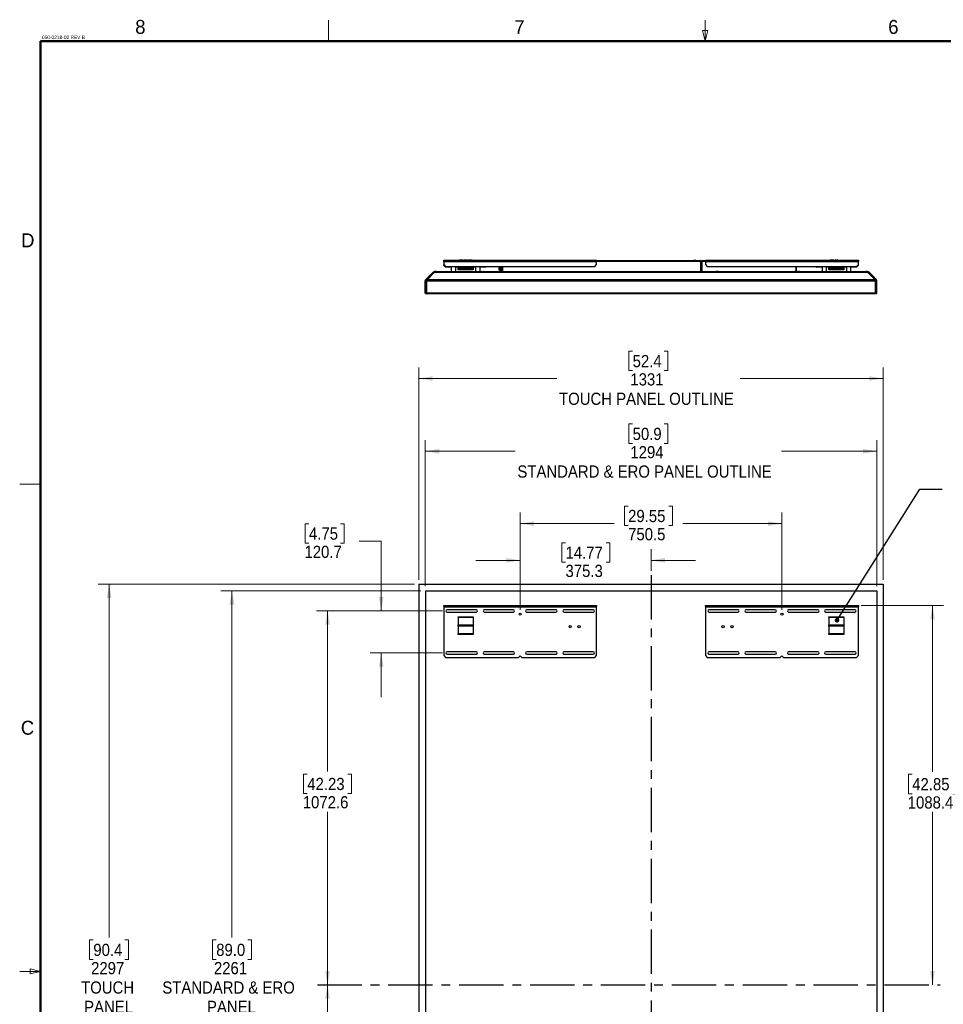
# Paper-space layout 'Sheet2' of a CAD drawing. Header units: millimetres. Extents: x 0 to 844, y -2 to 552.
# Tile 16 of 27: x 19 to 284, y 270 to 552. Entities that reach past the tile are written whole.
import ezdxf

# ---------------------------------------------------------------- set-up
doc = ezdxf.new("R2010")
doc.units = ezdxf.units.MM
doc.linetypes.add('CENTERX2', pattern=[20.32, 12.7, -2.54, 2.54, -2.54])
doc.styles.add('SLDTEXTSTYLE0', font='GOTHIC.TTF', dxfattribs={"width": 0.913})
doc.styles.add('SLDTEXTSTYLE2', font='ARIAL.TTF', dxfattribs={"width": 0.948})
doc.styles.get("Standard").update_dxf_attribs({"font": 'GOTHIC.TTF'})
doc.dimstyles.new('SLDDIMSTYLE1', dxfattribs={"dimtxt": 3.5, "dimasz": 3.9624, "dimexe": 0, "dimexo": 0.0625, "dimgap": 0.875, "dimtad": 0, "dimtih": 1, "dimtoh": 1, "dimdec": 0, "dimlfac": 10, "dimrnd": 1e-09, "dimzin": 12, "dimdsep": 46, "dimtxsty": 'SLDTEXTSTYLE0', "dimsah": 1, "dimcen": 0.09, "dimadec": 0, "dimazin": 3, "dimtfac": 1, "dimtdec": 0, "dimtofl": 0, "dimtmove": 0, "dimatfit": 3, "dimfxl": 1, "dimfrac": 2, "dimtolj": 1, "dimtzin": 12, "dimarcsym": 0})
doc.dimstyles.new('SLDDIMSTYLE2', dxfattribs={"dimtxt": 3.5, "dimasz": 3.9624, "dimexe": 0, "dimexo": 0.0625, "dimgap": 0.875, "dimtad": 0, "dimtih": 1, "dimtoh": 1, "dimdec": 1, "dimlfac": 10, "dimrnd": 1e-09, "dimzin": 12, "dimdsep": 46, "dimtxsty": 'SLDTEXTSTYLE0', "dimsah": 1, "dimcen": 0.09, "dimadec": 0, "dimazin": 3, "dimtfac": 1, "dimtdec": 1, "dimtofl": 0, "dimtmove": 0, "dimatfit": 3, "dimfxl": 1, "dimfrac": 2, "dimtolj": 1, "dimtzin": 12, "dimarcsym": 0})
doc.dimstyles.new('SLDDIMSTYLE4', dxfattribs={"dimtxt": 3.5, "dimasz": 3.9624, "dimexe": 0, "dimexo": 0.0625, "dimgap": 0.875, "dimtad": 0, "dimtih": 1, "dimtoh": 1, "dimdec": 1, "dimlfac": 10, "dimrnd": 1e-09, "dimzin": 12, "dimdsep": 46, "dimtxsty": 'SLDTEXTSTYLE0', "dimsah": 1, "dimcen": 0.09, "dimadec": 0, "dimazin": 3, "dimtfac": 1, "dimtdec": 1, "dimtmove": 0, "dimatfit": 0, "dimfxl": 1, "dimfrac": 2, "dimtolj": 1, "dimtzin": 12, "dimarcsym": 0})
doc.dimstyles.new('SLDDIMSTYLE5', dxfattribs={"dimtxt": 0.18, "dimasz": 1.3208, "dimexe": 0, "dimexo": 0.0625, "dimgap": 0, "dimtad": 0, "dimtih": 1, "dimtoh": 1, "dimdec": 0, "dimrnd": 1e-09, "dimzin": 0, "dimdsep": 46, "dimtxsty": 'STANDARD', "dimblk1": 'DOT', "dimblk2": 'DOT', "dimsah": 1, "dimcen": 0.09, "dimadec": 0, "dimazin": 0, "dimtfac": 1.3208, "dimtdec": 0, "dimtofl": 0, "dimtmove": 0, "dimatfit": 3, "dimldrblk": 'DOT', "dimfxl": 1, "dimfrac": 2, "dimtolj": 1, "dimtzin": 0, "dimarcsym": 0})

# ---------------------------------------------------------------- blocks, each defined once
blk = doc.blocks.new('_D_23')
at = {"color": 7, "linetype": 'Continuous', "lineweight": 0}
for p, q in [((195.11, 457.18), (194.04, 457.18)), ((194.04, 457.18), (194.04, 451.63)), ((204.16, 457.18), (205.22, 457.18)), ((205.22, 457.18), (205.22, 451.63)), ((133.86, 391.63), (133.86, 452.54)), ((266.92, 391.63), (266.92, 452.54)), ((133.86, 449.36), (173.38, 449.36)), ((194.04, 451.63), (195.11, 451.63)), ((205.22, 451.63), (204.16, 451.63)), ((266.92, 449.36), (225.89, 449.36))]:
    blk.add_line(p, q, dxfattribs=at)
at = {"color": 7, "linetype": 'Continuous', "lineweight": 18}
for points in [[(133.86, 449.36), (137.82, 448.7), (137.82, 450.02)], [(266.92, 449.36), (262.96, 450.02), (262.96, 448.7)]]:
    blk.add_solid(points, dxfattribs=at)
at = {"color": 7, "linetype": 'Continuous', "lineweight": 18, "char_height": 3.5, "attachment_point": 1, "style": 'SLDTEXTSTYLE0'}
for s, insert in [('52.4', (195.11, 456.1)), ('1331', (194.46, 450.86)), ('TOUCH PANEL OUTLINE', (174.01, 445.3))]:
    blk.add_mtext(s, dxfattribs=dict(at, insert=insert))
blk = doc.blocks.new('_D_24')
at = {"color": 7, "linetype": 'Continuous', "lineweight": 0}
for p, q in [((195.11, 436.32), (194.05, 436.32)), ((194.05, 436.32), (194.05, 430.76)), ((204.17, 436.32), (205.23, 436.32)), ((205.23, 436.32), (205.23, 430.76)), ((135.68, 389.8), (135.68, 431.67)), ((194.05, 430.76), (195.11, 430.76)), ((205.23, 430.76), (204.17, 430.76)), ((265.09, 389.8), (265.09, 431.67)), ((135.68, 428.5), (161.45, 428.5)), ((265.09, 428.5), (237.83, 428.5))]:
    blk.add_line(p, q, dxfattribs=at)
at = {"color": 7, "linetype": 'Continuous', "lineweight": 18}
for points in [[(135.68, 428.5), (139.65, 427.84), (139.65, 429.16)], [(265.09, 428.5), (261.13, 429.16), (261.13, 427.84)]]:
    blk.add_solid(points, dxfattribs=at)
at = {"color": 7, "linetype": 'Continuous', "lineweight": 18, "char_height": 3.5, "attachment_point": 1, "style": 'SLDTEXTSTYLE0'}
for s, insert in [('50.9', (195.11, 435.23)), ('1294', (194.47, 429.99)), ('STANDARD & ERO PANEL OUTLINE', (162.08, 424.44))]:
    blk.add_mtext(s, dxfattribs=dict(at, insert=insert))
blk = doc.blocks.new('_D_25')
at = {"color": 7, "linetype": 'Continuous', "lineweight": 0}
for p, q in [((132.59, 390.36), (41.86, 390.36)), ((45.04, 390.36), (45.04, 289.1)), ((40.51, 288.39), (39.45, 288.39)), ((39.45, 288.39), (39.45, 282.83)), ((49.57, 288.39), (50.63, 288.39)), ((50.63, 288.39), (50.63, 282.83)), ((39.45, 282.83), (40.51, 282.83)), ((50.63, 282.83), (49.57, 282.83)), ((45.04, 160.62), (45.04, 260.93)), ((132.59, 160.62), (41.86, 160.62))]:
    blk.add_line(p, q, dxfattribs=at)
at = {"color": 7, "linetype": 'Continuous', "lineweight": 18}
for points in [[(45.04, 390.36), (44.38, 386.4), (45.7, 386.4)], [(45.04, 160.62), (45.7, 164.58), (44.38, 164.58)]]:
    blk.add_solid(points, dxfattribs=at)
at = {"color": 7, "linetype": 'Continuous', "lineweight": 18, "char_height": 3.5, "attachment_point": 1, "style": 'SLDTEXTSTYLE0'}
for s, insert in [('90.4', (40.51, 287.3)), ('2297', (39.87, 282.07)), ('TOUCH', (37, 276.51)), ('PANEL', (37.88, 270.95)), ('OUTLINE', (35.91, 265.4))]:
    blk.add_mtext(s, dxfattribs=dict(at, insert=insert))
blk = doc.blocks.new('_D_26')
at = {"color": 7, "linetype": 'Continuous', "lineweight": 0}
for p, q in [((134.41, 388.53), (77.08, 388.53)), ((80.25, 388.53), (80.25, 289.1)), ((75.73, 288.39), (74.66, 288.39)), ((74.66, 288.39), (74.66, 282.84)), ((84.78, 288.39), (85.85, 288.39)), ((85.85, 288.39), (85.85, 282.84)), ((74.66, 282.84), (75.73, 282.84)), ((85.85, 282.84), (84.78, 282.84)), ((80.25, 162.45), (80.25, 260.93)), ((134.41, 162.45), (77.08, 162.45))]:
    blk.add_line(p, q, dxfattribs=at)
at = {"color": 7, "linetype": 'Continuous', "lineweight": 18}
for points in [[(80.25, 388.53), (79.59, 384.57), (80.92, 384.57)], [(80.25, 162.45), (80.92, 166.41), (79.59, 166.41)]]:
    blk.add_solid(points, dxfattribs=at)
at = {"color": 7, "linetype": 'Continuous', "lineweight": 18, "char_height": 3.5, "attachment_point": 1, "style": 'SLDTEXTSTYLE0'}
for s, insert in [('89.0', (75.73, 287.31)), ('2261', (75.08, 282.07)), ('STANDARD & ERO', (60.28, 276.51)), ('PANEL', (73.09, 270.96)), ('OUTLINE', (71.12, 265.4))]:
    blk.add_mtext(s, dxfattribs=dict(at, insert=insert))
blk = doc.blocks.new('_D_27')
at = {"color": 7, "linetype": 'Continuous', "lineweight": 0}
for p, q in [((140.64, 382.75), (104.49, 382.75)), ((107.66, 382.75), (107.66, 336.67)), ((101.84, 335.96), (100.78, 335.96)), ((100.78, 335.96), (100.78, 330.4)), ((113.48, 335.96), (114.55, 335.96)), ((114.55, 335.96), (114.55, 330.4)), ((100.78, 330.4), (101.84, 330.4)), ((114.55, 330.4), (113.48, 330.4)), ((107.66, 275.49), (107.66, 325.16))]:
    blk.add_line(p, q, dxfattribs=at)
at = {"color": 7, "linetype": 'Continuous', "lineweight": 18}
for points in [[(107.66, 382.75), (107, 378.79), (108.32, 378.79)], [(107.66, 275.49), (108.32, 279.45), (107, 279.45)]]:
    blk.add_solid(points, dxfattribs=at)
at = {"color": 7, "linetype": 'Continuous', "lineweight": 18, "char_height": 3.5, "attachment_point": 1, "style": 'SLDTEXTSTYLE0'}
for s, insert in [('42.23', (101.84, 334.87)), ('1072.6', (100.55, 329.63))]:
    blk.add_mtext(s, dxfattribs=dict(at, insert=insert))
blk = doc.blocks.new('_D_28')
at = {"color": 7, "linetype": 'Continuous', "lineweight": 0}
for p, q in [((107.66, 275.49), (107.66, 233.38)), ((101.84, 232.67), (100.78, 232.67)), ((100.78, 232.67), (100.78, 227.12)), ((113.48, 232.67), (114.55, 232.67)), ((114.55, 232.67), (114.55, 227.12)), ((100.78, 227.12), (101.84, 227.12)), ((114.55, 227.12), (113.48, 227.12)), ((107.66, 172.42), (107.66, 221.88)), ((145.98, 172.42), (104.49, 172.42))]:
    blk.add_line(p, q, dxfattribs=at)
at = {"color": 7, "linetype": 'Continuous', "lineweight": 18}
for points in [[(107.66, 275.49), (107, 271.53), (108.32, 271.53)], [(107.66, 172.42), (108.32, 176.38), (107, 176.38)]]:
    blk.add_solid(points, dxfattribs=at)
at = {"color": 7, "linetype": 'Continuous', "lineweight": 18, "char_height": 3.5, "attachment_point": 1, "style": 'SLDTEXTSTYLE0'}
for s, insert in [('40.58', (101.84, 231.59)), ('1030.7', (100.55, 226.35))]:
    blk.add_mtext(s, dxfattribs=dict(at, insert=insert))
blk = doc.blocks.new('_D_30')
at = {"color": 7, "linetype": 'Continuous', "lineweight": 0}
for p, q in [((260.59, 384.32), (284.25, 384.32)), ((281.08, 384.32), (281.08, 336.6)), ((275.26, 335.89), (274.19, 335.89)), ((274.19, 335.89), (274.19, 330.33)), ((286.9, 335.89), (287.96, 335.89)), ((287.96, 335.89), (287.96, 330.33)), ((274.19, 330.33), (275.26, 330.33)), ((287.96, 330.33), (286.9, 330.33)), ((281.08, 275.49), (281.08, 325.1))]:
    blk.add_line(p, q, dxfattribs=at)
at = {"color": 7, "linetype": 'Continuous', "lineweight": 18}
for points in [[(281.08, 384.32), (280.42, 380.36), (281.74, 380.36)], [(281.08, 275.49), (281.74, 279.45), (280.42, 279.45)]]:
    blk.add_solid(points, dxfattribs=at)
at = {"color": 7, "linetype": 'Continuous', "lineweight": 18, "char_height": 3.5, "attachment_point": 1, "style": 'SLDTEXTSTYLE0'}
for s, insert in [('42.85', (275.26, 334.8)), ('1088.4', (273.97, 329.57))]:
    blk.add_mtext(s, dxfattribs=dict(at, insert=insert))
blk = doc.blocks.new('_D_31')
at = {"color": 7, "linetype": 'Continuous', "lineweight": 0}
for p, q in [((175.87, 402.27), (174.8, 402.27)), ((174.8, 402.27), (174.8, 396.71)), ((187.5, 402.27), (188.57, 402.27)), ((188.57, 402.27), (188.57, 396.71)), ((162.86, 383.07), (162.86, 400.4)), ((200.39, 394.24), (200.39, 400.4)), ((162.86, 397.23), (150.16, 397.23)), ((174.8, 396.71), (175.87, 396.71)), ((188.57, 396.71), (187.5, 396.71)), ((200.39, 397.23), (213.09, 397.23))]:
    blk.add_line(p, q, dxfattribs=at)
at = {"color": 7, "linetype": 'Continuous', "lineweight": 18}
for points in [[(162.86, 397.23), (158.9, 397.89), (158.9, 396.57)], [(200.39, 397.23), (204.35, 396.57), (204.35, 397.89)]]:
    blk.add_solid(points, dxfattribs=at)
at = {"color": 7, "linetype": 'Continuous', "lineweight": 18, "char_height": 3.5, "attachment_point": 1, "style": 'SLDTEXTSTYLE0'}
for s, insert in [('14.77', (175.87, 401.18)), ('375.3', (175.87, 395.95))]:
    blk.add_mtext(s, dxfattribs=dict(at, insert=insert))
blk = doc.blocks.new('_D_32')
at = {"color": 7, "linetype": 'Continuous', "lineweight": 0}
for p, q in [((102.33, 407.74), (101.26, 407.74)), ((101.26, 407.74), (101.26, 402.18)), ((111.38, 407.74), (112.45, 407.74)), ((112.45, 407.74), (112.45, 402.18)), ((101.26, 402.18), (102.33, 402.18)), ((112.45, 402.18), (111.38, 402.18)), ((116.7, 402.7), (123.05, 402.7)), ((123.05, 402.7), (123.05, 382.75)), ((140.64, 382.75), (119.87, 382.75)), ((140.64, 370.69), (119.87, 370.69)), ((123.05, 370.69), (123.05, 357.99))]:
    blk.add_line(p, q, dxfattribs=at)
at = {"color": 7, "linetype": 'Continuous', "lineweight": 18}
for points in [[(123.05, 382.75), (123.71, 386.71), (122.39, 386.71)], [(123.05, 370.69), (122.39, 366.72), (123.71, 366.72)]]:
    blk.add_solid(points, dxfattribs=at)
at = {"color": 7, "linetype": 'Continuous', "lineweight": 18, "char_height": 3.5, "attachment_point": 1, "style": 'SLDTEXTSTYLE0'}
for s, insert in [('4.75', (102.33, 406.65)), ('120.7', (101.04, 401.42))]:
    blk.add_mtext(s, dxfattribs=dict(at, insert=insert))
blk = doc.blocks.new('_D_35')
at = {"color": 7, "linetype": 'Continuous', "lineweight": 0}
for p, q in [((193.82, 412.79), (192.76, 412.79)), ((192.76, 412.79), (192.76, 407.23)), ((205.46, 412.79), (206.53, 412.79)), ((206.53, 412.79), (206.53, 407.23)), ((162.86, 383.07), (162.86, 410.92)), ((237.91, 383.07), (237.91, 410.92)), ((162.86, 407.75), (189.77, 407.75)), ((192.76, 407.23), (193.82, 407.23)), ((206.53, 407.23), (205.46, 407.23)), ((237.91, 407.75), (209.52, 407.75))]:
    blk.add_line(p, q, dxfattribs=at)
at = {"color": 7, "linetype": 'Continuous', "lineweight": 18}
for points in [[(162.86, 407.75), (166.83, 407.09), (166.83, 408.41)], [(237.91, 407.75), (233.95, 408.41), (233.95, 407.09)]]:
    blk.add_solid(points, dxfattribs=at)
at = {"color": 7, "linetype": 'Continuous', "lineweight": 18, "char_height": 3.5, "attachment_point": 1, "style": 'SLDTEXTSTYLE0'}
for s, insert in [('29.55', (193.82, 411.7)), ('750.5', (193.82, 406.47))]:
    blk.add_mtext(s, dxfattribs=dict(at, insert=insert))
blk = doc.blocks.new('_Dot')
at = {"color": 0, "linetype": 'ByBlock', "lineweight": -2}
blk.add_line((-0.5, 0), (-1, 0), dxfattribs=at)
at = {"color": 0, "linetype": 'ByBlock', "const_width": 0.5}
blk.add_lwpolyline([(-0.25, 0, 1), (0.25, 0, 1)], format="xyb", close=True, dxfattribs=at)

psp = doc.layouts.new('Sheet2')

# ---------------------------------------------------------------- linework, layer by layer
at = {"color": 7, "linetype": 'Continuous', "lineweight": 18}
for p, q in [((107.95, 546.1), (107.95, 552.1)), ((215.9, 546.1), (215.9, 552.1)), ((215.9, 546.1), (215.15, 549.1)), ((215.15, 549.1), (216.65, 549.1)), ((215.9, 546.1), (216.65, 549.1)), ((25.4, 419.1), (19.4, 419.1)), ((25.4, 279.4), (22.4, 280.15)), ((22.4, 280.15), (22.4, 278.65)), ((25.4, 279.4), (19.4, 279.4)), ((22.4, 278.65), (25.4, 279.4))]:
    psp.add_line(p, q, dxfattribs=at)
at = {"color": 7, "linetype": 'Continuous', "lineweight": 50}
for q in [(838.2, 546.1), (25.4, 12.7)]:
    psp.add_line((25.4, 546.1), q, dxfattribs=at)
at = {"color": 7, "linetype": 'Continuous', "lineweight": 25}
for p, q in [((140.95743, 483.317521), (184.77243, 483.317521)), ((140.95743, 482.861337), (140.95743, 483.317521)), ((140.95743, 482.861337), (184.77243, 482.861337)), ((140.95743, 482.861337), (140.95743, 482.017521)), ((145.41993, 483.377521), (145.41993, 483.317521)), ((145.41993, 483.377521), (146.54993, 483.377521)), ((146.54993, 483.317521), (146.54993, 483.377521)), ((146.85993, 483.317775), (146.85993, 483.317521)), ((147.25493, 483.317775), (146.85993, 483.317775)), ((147.25493, 483.317775), (147.25493, 483.317521)), ((147.64993, 483.317775), (147.25493, 483.317775)), ((147.64993, 483.317775), (147.64993, 483.317521)), ((147.95993, 483.377521), (147.95993, 483.317521)), ((147.95993, 483.377521), (149.08993, 483.377521)), ((149.08993, 483.317521), (149.08993, 483.377521)), ((184.77243, 483.317521), (184.77243, 482.861337)), ((184.77243, 483.158741), (214.508742, 483.158741)), ((184.77243, 482.017521), (184.77243, 482.861337)), ((212.543022, 483.158995), (212.543022, 483.158741)), ((212.863022, 483.158995), (212.543022, 483.158995)), ((212.863022, 483.158995), (212.863022, 483.158741)), ((213.183022, 483.158995), (212.863022, 483.158995)), ((213.183022, 483.158995), (213.183022, 483.158741)), ((214.509558, 483.158741), (214.663022, 483.158741)), ((214.561351, 483.006849), (214.553462, 483.006849)), ((214.577951, 482.990193), (214.553978, 482.998773)), ((214.554511, 483.009389), (214.561516, 483.009389)), ((214.55556, 482.976369), (214.55556, 479.994073)), ((214.691114, 482.976369), (214.569702, 482.976369)), ((214.569702, 482.976369), (214.569702, 479.994073)), ((214.663022, 483.158741), (214.663022, 483.072712)), ((214.691114, 482.976369), (214.691114, 479.994073)), ((214.86493, 482.976369), (214.986342, 482.976369)), ((214.86493, 482.976369), (214.86493, 479.994073)), ((214.986342, 482.976369), (214.986342, 479.994073)), ((214.993413, 482.976369), (214.993413, 479.994073)), ((215.047302, 483.158741), (216.00743, 483.158741)), ((216.00743, 482.861337), (216.00743, 483.317521)), ((216.00743, 483.317521), (259.82243, 483.317521)), ((216.00743, 482.861337), (216.00743, 482.017521)), ((216.00743, 482.861337), (259.82243, 482.861337)), ((251.68993, 483.377521), (251.68993, 483.317521)), ((251.68993, 483.377521), (252.81993, 483.377521)), ((252.81993, 483.317521), (252.81993, 483.377521)), ((253.12993, 483.317775), (253.12993, 483.317521)), ((253.52493, 483.317775), (253.12993, 483.317775)), ((253.52493, 483.317775), (253.52493, 483.317521)), ((253.91993, 483.317775), (253.52493, 483.317775)), ((253.91993, 483.317775), (253.91993, 483.317521)), ((259.82243, 483.317521), (259.82243, 482.861337)), ((259.82243, 482.017521), (259.82243, 482.861337)), ((138.730084, 479.994073), (138.715014, 479.994073)), ((138.750893, 479.994073), (138.730084, 479.994073)), ((138.750893, 479.994073), (262.028968, 479.994073)), ((140.95743, 482.017521), (141.45743, 481.517521)), ((141.00493, 481.785521), (141.00493, 481.970021)), ((141.00493, 481.785521), (141.50493, 481.285521)), ((141.45743, 481.517521), (184.27243, 481.517521)), ((143.12743, 481.285521), (141.50493, 481.285521)), ((142.968546, 481.493737), (142.968546, 481.517521)), ((143.018546, 481.443737), (143.118546, 481.443737)), ((143.118546, 481.443737), (143.118546, 481.517521)), ((143.12743, 481.517521), (143.12743, 479.994073)), ((144.39743, 479.994073), (144.39743, 481.517521)), ((145.08323, 481.285521), (144.39743, 481.285521)), ((145.08323, 481.517521), (145.08323, 481.249187)), ((145.08323, 481.249187), (149.42663, 481.249187)), ((145.08323, 481.09162), (145.08323, 481.249187)), ((149.42663, 481.09162), (145.08323, 481.09162)), ((145.08323, 481.09162), (145.08323, 480.976154)), ((145.08323, 480.976154), (149.42663, 480.976154)), ((145.08323, 480.818587), (145.08323, 480.976154)), ((149.42663, 480.818587), (145.08323, 480.818587)), ((145.08323, 480.818587), (145.08323, 480.632487)), ((145.08323, 480.632487), (149.42663, 480.632487)), ((145.08323, 480.473737), (145.08323, 480.632487)), ((149.42663, 480.473737), (145.08323, 480.473737)), ((149.42663, 481.517521), (149.42663, 481.249187)), ((150.11243, 481.285521), (149.42663, 481.285521)), ((149.42663, 481.249187), (149.42663, 481.09162)), ((149.42663, 481.09162), (149.42663, 480.976154)), ((149.42663, 480.976154), (149.42663, 480.818587)), ((149.42663, 480.818587), (149.42663, 480.632487)), ((149.42663, 480.632487), (149.42663, 480.473737)), ((150.11243, 481.517521), (150.11243, 479.994073)), ((151.38243, 479.994073), (151.38243, 481.517521)), ((153.00493, 481.285521), (151.38243, 481.285521)), ((151.38243, 480.011217), (151.71263, 480.011217)), ((151.71263, 480.011217), (152.290888, 480.011217)), ((153.00493, 481.285521), (153.23693, 481.517521)), ((156.88493, 480.450261), (156.88493, 481.517521)), ((156.88493, 480.450261), (157.08493, 480.450261)), ((157.08493, 480.435861), (157.08493, 481.517521)), ((157.08493, 480.435861), (157.29493, 480.435861)), ((157.08493, 480.273339), (157.08493, 480.435861)), ((157.08493, 480.273339), (157.29493, 480.273339)), ((157.08493, 480.150261), (157.08493, 480.273339)), ((157.08493, 480.150261), (157.29493, 480.150261)), ((157.08493, 479.994073), (157.08493, 480.150261)), ((157.29493, 480.050261), (157.29493, 481.517521)), ((157.29493, 480.050261), (157.63493, 480.050261)), ((157.29493, 479.994073), (157.29493, 480.050261)), ((157.63493, 481.517521), (157.63493, 479.994073)), ((157.756342, 481.517521), (157.756342, 479.994073)), ((157.770484, 481.517521), (157.770484, 479.994073)), ((184.27243, 481.517521), (184.77243, 482.017521)), ((216.00743, 482.017521), (216.50743, 481.517521)), ((216.50743, 481.517521), (259.32243, 481.517521)), ((219.233485, 480.036225), (219.232721, 480.037289)), ((219.328214, 480.052381), (219.329913, 480.036225)), ((219.399948, 480.036225), (219.401646, 480.052381)), ((219.497139, 480.037289), (219.496375, 480.036225)), ((241.633485, 480.036225), (241.632721, 480.037289)), ((241.728214, 480.052381), (241.729913, 480.036225)), ((241.799948, 480.036225), (241.801646, 480.052381)), ((241.886447, 481.517521), (241.886447, 480.038808)), ((241.893518, 481.517521), (241.893518, 480.03699)), ((241.897139, 480.037289), (241.896375, 480.036225)), ((242.01493, 481.517521), (242.01493, 479.994073)), ((242.583485, 480.036225), (242.582721, 480.037289)), ((242.678214, 480.052381), (242.679913, 480.036225)), ((242.749948, 480.036225), (242.751646, 480.052381)), ((242.847139, 480.037289), (242.846375, 480.036225)), ((247.54293, 481.517521), (247.77493, 481.285521)), ((249.39743, 481.285521), (247.77493, 481.285521)), ((249.238546, 481.493737), (249.238546, 481.517521)), ((249.288546, 481.443737), (249.388546, 481.443737)), ((249.388546, 481.443737), (249.388546, 481.517521)), ((249.39743, 481.517521), (249.39743, 479.994073)), ((250.66743, 479.994073), (250.66743, 481.517521)), ((251.35323, 481.285521), (250.66743, 481.285521)), ((251.35323, 481.517521), (251.35323, 481.249187)), ((251.35323, 481.249187), (255.69663, 481.249187)), ((251.35323, 481.09162), (251.35323, 481.249187)), ((255.69663, 481.09162), (251.35323, 481.09162)), ((251.35323, 481.09162), (251.35323, 480.976154)), ((251.35323, 480.976154), (255.69663, 480.976154)), ((251.35323, 480.818587), (251.35323, 480.976154)), ((255.69663, 480.818587), (251.35323, 480.818587)), ((251.35323, 480.818587), (251.35323, 480.632487)), ((251.35323, 480.632487), (255.69663, 480.632487)), ((251.35323, 480.473737), (251.35323, 480.632487)), ((255.69663, 480.473737), (251.35323, 480.473737)), ((255.69663, 481.517521), (255.69663, 481.249187)), ((256.38243, 481.285521), (255.69663, 481.285521)), ((255.69663, 481.249187), (255.69663, 481.09162)), ((255.69663, 481.09162), (255.69663, 480.976154)), ((255.69663, 480.976154), (255.69663, 480.818587)), ((255.69663, 480.818587), (255.69663, 480.632487)), ((255.69663, 480.632487), (255.69663, 480.473737)), ((256.38243, 481.517521), (256.38243, 479.994073)), ((257.65243, 479.994073), (257.65243, 481.517521)), ((259.27493, 481.285521), (257.65243, 481.285521)), ((259.27493, 481.285521), (259.77493, 481.785521)), ((259.32243, 481.517521), (259.82243, 482.017521)), ((259.77493, 481.970021), (259.77493, 481.785521)), ((262.028968, 479.994073), (262.049776, 479.994073)), ((262.049776, 479.994073), (262.068263, 479.994073)), ((135.68493, 477.343047), (135.68493, 473.876073)), ((135.870917, 477.79206), (137.886943, 479.808085)), ((136.099867, 477.343047), (264.679993, 477.343047)), ((136.099867, 473.876073), (136.099867, 477.343047)), ((138.30188, 479.808085), (136.285854, 477.79206)), ((136.285854, 477.79206), (264.494006, 477.79206)), ((138.30188, 479.808085), (262.477981, 479.808085)), ((264.494006, 477.79206), (262.477981, 479.808085)), ((262.892917, 479.808085), (264.908943, 477.79206)), ((264.679993, 477.343047), (264.679993, 473.876073)), ((265.09493, 473.876073), (265.09493, 477.343047)), ((135.681147, 473.879502), (135.681145, 473.888892)), ((135.825033, 473.728899), (135.848433, 473.728321)), ((135.848433, 473.728321), (135.939524, 473.726073)), ((136.052228, 473.879501), (136.05224, 473.888294)), ((136.05224, 473.888294), (136.052239, 473.888892)), ((136.099867, 473.876073), (264.679993, 473.876073)), ((136.196934, 473.728899), (136.220422, 473.728321)), ((136.249867, 473.726073), (264.529993, 473.726073)), ((264.582927, 473.728899), (264.559438, 473.728321)), ((264.727632, 473.879502), (264.727621, 473.888892)), ((264.931427, 473.728321), (264.840336, 473.726073)), ((264.94493, 473.726073), (264.84493, 473.726073)), ((264.954827, 473.728899), (264.931427, 473.728321)), ((265.098714, 473.879501), (265.098715, 473.888294)), ((265.098715, 473.888294), (265.098715, 473.888892)), ((140.95743, 384.02019), (140.95743, 384.323974)), ((140.95743, 384.323974), (141.45743, 384.323974)), ((141.45743, 384.02019), (140.95743, 384.02019)), ((140.95743, 384.02019), (140.95743, 383.86779)), ((141.45743, 384.323974), (141.45743, 384.02019)), ((141.45743, 384.323974), (184.27243, 384.323974)), ((141.45743, 384.02019), (184.27243, 384.02019)), ((184.27243, 384.02019), (184.27243, 384.323974)), ((184.27243, 384.323974), (184.77243, 384.323974)), ((184.77243, 384.02019), (184.27243, 384.02019)), ((184.77243, 384.323974), (184.77243, 384.02019)), ((184.77243, 383.86779), (184.77243, 384.02019)), ((216.00743, 384.02019), (216.00743, 384.323974)), ((216.00743, 384.323974), (216.50743, 384.323974)), ((216.50743, 384.02019), (216.00743, 384.02019)), ((216.00743, 384.02019), (216.00743, 383.86779)), ((216.50743, 384.323974), (216.50743, 384.02019)), ((216.50743, 384.323974), (259.32243, 384.323974)), ((216.50743, 384.02019), (259.32243, 384.02019)), ((259.32243, 384.02019), (259.32243, 384.323974)), ((259.32243, 384.323974), (259.82243, 384.323974)), ((259.82243, 384.02019), (259.32243, 384.02019)), ((259.82243, 384.323974), (259.82243, 384.02019)), ((259.82243, 383.86779), (259.82243, 384.02019)), ((140.95743, 383.86779), (184.77243, 383.86779)), ((140.95743, 383.86779), (140.95743, 369.91519)), ((150.30993, 383.08039), (141.90993, 383.08039)), ((141.90993, 382.41999), (150.30993, 382.41999)), ((160.95993, 383.08039), (152.55993, 383.08039)), ((152.55993, 382.41999), (160.95993, 382.41999)), ((173.16993, 383.08039), (164.76993, 383.08039)), ((164.76993, 382.41999), (173.16993, 382.41999)), ((183.81993, 383.08039), (175.41993, 383.08039)), ((175.41993, 382.41999), (183.81993, 382.41999)), ((184.77243, 369.91519), (184.77243, 383.86779)), ((216.00743, 383.86779), (259.82243, 383.86779)), ((216.00743, 383.86779), (216.00743, 369.91519)), ((225.35993, 383.08039), (216.95993, 383.08039)), ((216.95993, 382.41999), (225.35993, 382.41999)), ((236.00993, 383.08039), (227.60993, 383.08039)), ((227.60993, 382.41999), (236.00993, 382.41999)), ((248.21993, 383.08039), (239.81993, 383.08039)), ((239.81993, 382.41999), (248.21993, 382.41999)), ((258.86993, 383.08039), (250.46993, 383.08039)), ((250.46993, 382.41999), (258.86993, 382.41999)), ((259.82243, 369.91519), (259.82243, 383.86779)), ((145.08323, 381.034674), (149.42663, 381.034674)), ((145.08323, 380.875924), (145.08323, 381.034674)), ((149.42663, 380.875924), (145.08323, 380.875924)), ((145.08323, 380.875924), (145.08323, 378.709777)), ((145.08323, 378.709777), (149.42663, 378.709777)), ((145.08323, 378.323855), (145.08323, 378.709777)), ((149.42663, 378.323855), (145.08323, 378.323855)), ((145.08323, 378.323855), (145.08323, 376.254552)), ((149.42663, 381.034674), (149.42663, 380.875924)), ((149.42663, 380.875924), (149.42663, 378.709777)), ((149.42663, 378.709777), (149.42663, 378.323855)), ((149.42663, 378.323855), (149.42663, 376.254552)), ((251.35323, 380.875924), (251.35323, 381.034674)), ((251.35323, 381.034674), (255.69663, 381.034674)), ((255.69663, 380.875924), (251.35323, 380.875924)), ((251.35323, 380.875924), (251.35323, 378.709777)), ((251.35323, 378.709777), (255.69663, 378.709777)), ((251.35323, 378.323855), (251.35323, 378.709777)), ((255.69663, 378.323855), (251.35323, 378.323855)), ((251.35323, 378.323855), (251.35323, 376.254552)), ((255.69663, 381.034674), (255.69663, 380.875924)), ((255.69663, 380.875924), (255.69663, 378.709777)), ((255.69663, 378.709777), (255.69663, 378.323855)), ((255.69663, 378.323855), (255.69663, 376.254552)), ((145.08323, 376.254552), (149.42663, 376.254552)), ((145.08323, 376.005474), (145.08323, 376.254552)), ((149.42663, 376.005474), (145.08323, 376.005474)), ((149.42663, 376.254552), (149.42663, 376.005474)), ((251.35323, 376.254552), (255.69663, 376.254552)), ((251.35323, 376.005474), (251.35323, 376.254552)), ((255.69663, 376.005474), (251.35323, 376.005474)), ((255.69663, 376.254552), (255.69663, 376.005474)), ((140.95743, 369.91519), (141.45743, 369.41519)), ((150.30993, 371.01539), (141.90993, 371.01539)), ((141.90993, 370.35499), (150.30993, 370.35499)), ((160.95993, 371.01539), (152.55993, 371.01539)), ((152.55993, 370.35499), (160.95993, 370.35499)), ((162.86493, 369.88269), (162.39743, 369.41519)), ((163.33243, 369.41519), (162.86493, 369.88269)), ((173.16993, 371.01539), (164.76993, 371.01539)), ((164.76993, 370.35499), (173.16993, 370.35499)), ((183.81993, 371.01539), (175.41993, 371.01539)), ((175.41993, 370.35499), (183.81993, 370.35499)), ((184.27243, 369.41519), (184.77243, 369.91519)), ((216.00743, 369.91519), (216.50743, 369.41519)), ((225.35993, 371.01539), (216.95993, 371.01539)), ((216.95993, 370.35499), (225.35993, 370.35499)), ((236.00993, 371.01539), (227.60993, 371.01539)), ((227.60993, 370.35499), (236.00993, 370.35499)), ((237.91493, 369.88269), (237.44743, 369.41519)), ((238.38243, 369.41519), (237.91493, 369.88269)), ((248.21993, 371.01539), (239.81993, 371.01539)), ((239.81993, 370.35499), (248.21993, 370.35499)), ((258.86993, 371.01539), (250.46993, 371.01539)), ((250.46993, 370.35499), (258.86993, 370.35499)), ((259.32243, 369.41519), (259.82243, 369.91519)), ((141.45743, 369.41519), (162.39743, 369.41519)), ((163.33243, 369.41519), (184.27243, 369.41519)), ((216.50743, 369.41519), (237.44743, 369.41519)), ((238.38243, 369.41519), (259.32243, 369.41519))]:
    psp.add_line(p, q, dxfattribs=at)
at = {"color": 8, "linetype": 'Continuous', "lineweight": 25}
for p, q in [((184.77243, 482.976369), (214.55556, 482.976369)), ((214.993413, 482.976369), (216.00743, 482.976369)), ((143.018546, 481.517521), (143.018546, 481.443737)), ((157.770484, 480.180261), (157.756342, 480.180261)), ((249.288546, 481.517521), (249.288546, 481.443737)), ((262.049776, 479.994073), (262.049768, 479.993732)), ((135.680927, 477.341847), (135.68493, 477.341949)), ((135.889345, 477.814627), (135.890698, 477.811841)), ((136.052003, 477.341847), (136.099867, 477.342985)), ((136.261199, 477.814627), (136.278044, 477.784112)), ((264.501816, 477.784112), (264.51861, 477.814534)), ((264.679993, 477.342985), (264.727737, 477.34185)), ((264.889162, 477.811841), (264.890469, 477.814534)), ((265.09493, 477.341949), (265.098823, 477.34185)), ((136.099867, 473.888325), (136.052239, 473.888892)), ((136.05224, 473.888294), (136.099867, 473.888294)), ((136.220422, 473.728321), (136.22044, 473.728987)), ((264.55942, 473.728987), (264.559438, 473.728321)), ((264.727621, 473.888892), (264.679993, 473.888325))]:
    psp.add_line(p, q, dxfattribs=at)
at = {"color": 7, "linetype": 'CENTERX2', "lineweight": 25}
for p, q in [((200.38993, 392.96817), (200.38993, 119.916364)), ((104.745787, 275.487974), (283.298627, 275.487974))]:
    psp.add_line(p, q, dxfattribs=at)
at = {"color": 9, "linetype": 'Continuous', "lineweight": 25}
for p, q in [((133.85511, 390.357794), (266.92475, 390.357794)), ((133.85511, 390.357794), (133.85511, 160.618154)), ((266.92475, 390.357794), (266.92475, 160.618154)), ((135.68493, 388.527974), (265.09493, 388.527974)), ((135.68493, 388.527974), (135.68493, 162.447974)), ((265.09493, 388.527974), (265.09493, 162.447974))]:
    psp.add_line(p, q, dxfattribs=at)
at = {"color": 7, "linetype": 'Continuous', "lineweight": 25, "flags": 128}
for points in [[(135.681145, 473.888892), (135.681133, 474.484841), (135.681067, 475.719391), (135.681001, 476.541583), (135.680927, 477.341847)], [(135.681145, 473.888892), (135.681139, 474.484841), (135.681107, 475.719391), (135.681074, 476.541583), (135.681038, 477.34185)], [(136.052239, 473.888892), (136.052226, 474.484841), (136.052155, 475.719391), (136.052084, 476.541583), (136.052003, 477.341847)], [(264.727621, 473.888892), (264.727627, 474.484841), (264.727662, 475.719391), (264.727698, 476.541583), (264.727737, 477.34185)], [(265.098715, 473.888892), (265.098721, 474.484841), (265.098753, 475.719391), (265.098786, 476.541583), (265.098823, 477.34185)], [(265.098715, 473.888892), (265.098727, 474.484841), (265.098793, 475.719391), (265.098859, 476.541583), (265.098934, 477.341847)]]:
    psp.add_lwpolyline(points, dxfattribs=at)
at = {"color": 7, "linetype": 'Continuous', "lineweight": 25}
for centre, radius in [((162.86493, 381.79769), 0.3302), ((237.91493, 381.79769), 0.3302), ((177.20493, 378.227974), 0.33), ((179.74493, 378.227974), 0.33), ((221.03493, 378.227974), 0.33), ((223.57493, 378.227974), 0.33)]:
    psp.add_circle(centre, radius, dxfattribs=at)
for centre, radius, start, end in [((138.750893, 479.359073), 0.635, 90, 135), ((138.335956, 479.359073), 0.635, 90, 92.50245413), ((143.018546, 481.493737), 0.05, 180, 270), ((152.290888, 479.828817), 0.1824, 64.95949259, 90), ((219.36493, 479.555085), 0.5, 105.33239167, 118.60083484), ((219.364906, 479.551458), 0.502265, 94.18928386, 105.16829194), ((219.36493, 479.46038), 0.576909, 86.52008389, 93.47991611), ((219.364955, 479.551458), 0.502265, 74.83170806, 85.81071614), ((219.36493, 479.555085), 0.5, 61.39916516, 74.66760833), ((241.76493, 479.555085), 0.5, 105.33239167, 118.60083484), ((241.764906, 479.551458), 0.502265, 94.18928386, 105.16829194), ((241.76493, 479.46038), 0.576909, 86.52008389, 93.47991611), ((241.764955, 479.551458), 0.502265, 74.83170806, 85.81071614), ((241.76493, 479.555085), 0.5, 61.39916516, 74.66760833), ((242.71493, 479.555085), 0.5, 105.33239167, 118.60083484), ((242.714906, 479.551458), 0.502265, 94.18928386, 105.16829194), ((242.71493, 479.46038), 0.576909, 86.52008389, 93.47991611), ((242.714955, 479.551458), 0.502265, 74.83170806, 85.81071614), ((242.71493, 479.555085), 0.5, 61.39916516, 74.66760833), ((249.288546, 481.493737), 0.05, 180, 270), ((262.028968, 479.359073), 0.635, 45, 90), ((262.443905, 479.359073), 0.635, 87.50242509, 90), ((136.31993, 477.343047), 0.635, 135, 180), ((136.734867, 477.343047), 0.635, 135, 180), ((264.044993, 477.343047), 0.635, 0, 45), ((264.45993, 477.343047), 0.635, 0, 45), ((135.83493, 473.876073), 0.15, 180, 270), ((136.249867, 473.876073), 0.15, 180, 270), ((264.529993, 473.876073), 0.15, 270, 0), ((264.94493, 473.876073), 0.15, 270, 0), ((141.90993, 382.75019), 0.3302, 90, 270), ((150.30993, 382.75019), 0.3302, 270, 90), ((152.55993, 382.75019), 0.3302, 90, 270), ((160.95993, 382.75019), 0.3302, 270, 90), ((164.76993, 382.75019), 0.3302, 90, 270), ((173.16993, 382.75019), 0.3302, 270, 90), ((175.41993, 382.75019), 0.3302, 90, 270), ((183.81993, 382.75019), 0.3302, 270, 90), ((216.95993, 382.75019), 0.3302, 90, 270), ((225.35993, 382.75019), 0.3302, 270, 90), ((227.60993, 382.75019), 0.3302, 90, 270), ((236.00993, 382.75019), 0.3302, 270, 90), ((239.81993, 382.75019), 0.3302, 90, 270), ((248.21993, 382.75019), 0.3302, 270, 90), ((250.46993, 382.75019), 0.3302, 90, 270), ((258.86993, 382.75019), 0.3302, 270, 90), ((141.90993, 370.68519), 0.3302, 90, 270), ((150.30993, 370.68519), 0.3302, 270, 90), ((152.55993, 370.68519), 0.3302, 90, 270), ((160.95993, 370.68519), 0.3302, 270, 90), ((164.76993, 370.68519), 0.3302, 90, 270), ((173.16993, 370.68519), 0.3302, 270, 90), ((175.41993, 370.68519), 0.3302, 90, 270), ((183.81993, 370.68519), 0.3302, 270, 90), ((216.95993, 370.68519), 0.3302, 90, 270), ((225.35993, 370.68519), 0.3302, 270, 90), ((227.60993, 370.68519), 0.3302, 90, 270), ((236.00993, 370.68519), 0.3302, 270, 90), ((239.81993, 370.68519), 0.3302, 90, 270), ((248.21993, 370.68519), 0.3302, 270, 90), ((250.46993, 370.68519), 0.3302, 90, 270), ((258.86993, 370.68519), 0.3302, 270, 90)]:
    psp.add_arc(centre, radius, start, end, dxfattribs=at)
for points, knots in [([(214.55556, 482.976369), (214.554326, 482.999492), (214.551822, 483.046419), (214.542049, 483.106667), (214.528182, 483.150186), (214.515296, 483.155857), (214.508742, 483.158741)], [0, 0, 0, 0, 0.2385529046, 0.4841103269, 0.7376345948, 1, 1, 1, 1]), ([(214.508742, 483.158741), (214.529033, 483.156777), (214.57027, 483.152786), (214.625922, 483.120708), (214.66758, 483.072858), (214.688375, 483.021625), (214.69037, 482.988659), (214.691114, 482.976369)], [0, 0, 0, 0, 0.2165294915, 0.4400493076, 0.6585507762, 0.8726993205, 1, 1, 1, 1]), ([(214.552669, 483.018374), (214.554327, 483.016629), (214.558189, 483.012562), (214.564546, 483.002163), (214.569075, 482.989545), (214.569549, 482.979593), (214.569702, 482.976369)], [0, 0, 0, 0, 0.1643560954, 0.3828830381, 0.800040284, 1, 1, 1, 1]), ([(214.86493, 482.976369), (214.867437, 482.999122), (214.872554, 483.045561), (214.912804, 483.106189), (214.962835, 483.141045), (215.009812, 483.156488), (215.034717, 483.157984), (215.047302, 483.158741)], [0, 0, 0, 0, 0.2345494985, 0.4787012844, 0.7331905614, 0.8651720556, 1, 1, 1, 1]), ([(215.047302, 483.158741), (215.04103, 483.15682), (215.028136, 483.152872), (215.012369, 483.120724), (215.000446, 483.072288), (214.994215, 483.020941), (214.993627, 482.98828), (214.993413, 482.976369)], [0, 0, 0, 0, 0.215608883, 0.4432378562, 0.6640276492, 0.877473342, 1, 1, 1, 1]), ([(137.906452, 479.830546), (137.949659, 479.863753), (138.032529, 479.927444), (138.17984, 479.983148), (138.281835, 479.990159), (138.338759, 479.994073)], [0, 0, 0, 0, 0.324949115, 0.623249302, 1, 1, 1, 1]), ([(138.278267, 479.830721), (138.333181, 479.871206), (138.428014, 479.941119), (138.578383, 479.987273), (138.669122, 479.991787), (138.715065, 479.994073)], [0, 0, 0, 0, 0.4044621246, 0.6984688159, 1, 1, 1, 1]), ([(138.716753, 479.994073), (138.704886, 479.994073), (138.665496, 479.994073), (138.57369, 479.994073), (138.454931, 479.994073), (138.374625, 479.994073), (138.345661, 479.994073), (138.340193, 479.994073), (138.33852, 479.994073)], [0, 0, 0, 0, 0.06279675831, 0.20842471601, 0.49926374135, 0.79010276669, 0.93578895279, 1, 1, 1, 1]), ([(262.437898, 479.994073), (262.436487, 479.994073), (262.431807, 479.994073), (262.404784, 479.994073), (262.326895, 479.994073), (262.20974, 479.994073), (262.11823, 479.994073), (262.078658, 479.994073), (262.066552, 479.994073)], [0, 0, 0, 0, 0.06279675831, 0.20842471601, 0.49926374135, 0.79010276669, 0.93578895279, 1, 1, 1, 1]), ([(262.501501, 479.830546), (262.458155, 479.863753), (262.375018, 479.927444), (262.227397, 479.983148), (262.125235, 479.990159), (262.068217, 479.994073)], [0, 0, 0, 0, 0.324949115, 0.623249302, 1, 1, 1, 1]), ([(262.873489, 479.830721), (262.818747, 479.871206), (262.724213, 479.941119), (262.574143, 479.987273), (262.483551, 479.991787), (262.437683, 479.994073)], [0, 0, 0, 0, 0.4044621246, 0.6984688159, 1, 1, 1, 1]), ([(135.680927, 477.341847), (135.68133, 477.386836), (135.681774, 477.436312), (135.696659, 477.479659), (135.69801, 477.483591)], [0, 0, 0, 0, 0.9092922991, 1, 1, 1, 1]), ([(135.681038, 477.34185), (135.684705, 477.393632), (135.69206, 477.497458), (135.755322, 477.657381), (135.829311, 477.755381), (135.881291, 477.806559), (135.889391, 477.814534)], [0, 0, 0, 0, 0.267087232, 0.5355278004, 0.9276246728, 1, 1, 1, 1]), ([(135.889345, 477.814627), (135.993517, 477.918815), (136.335266, 478.260616), (136.795781, 478.721276), (137.263422, 479.188808), (137.593741, 479.519624), (137.805755, 479.730598), (137.906372, 479.830721)], [0, 0, 0, 0, 0.1549686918, 0.5083961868, 0.6851099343, 0.8505602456, 1, 1, 1, 1]), ([(135.889391, 477.814534), (135.997167, 477.922317), (136.342527, 478.267699), (136.806655, 478.731935), (137.272483, 479.197623), (137.599208, 479.524821), (137.807616, 479.732198), (137.906452, 479.830546)], [0, 0, 0, 0, 0.1603263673, 0.5137542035, 0.6904681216, 0.853206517, 1, 1, 1, 1]), ([(136.052003, 477.341847), (136.05464, 477.385744), (136.060388, 477.481456), (136.115063, 477.635184), (136.189865, 477.744384), (136.246674, 477.800325), (136.261199, 477.814627)], [0, 0, 0, 0, 0.2264469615, 0.4937402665, 0.8705623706, 1, 1, 1, 1]), ([(136.261199, 477.814627), (136.36537, 477.918815), (136.707117, 478.260616), (137.167625, 478.721276), (137.635271, 479.188808), (137.965568, 479.519624), (138.177628, 479.730598), (138.278267, 479.830721)], [0, 0, 0, 0, 0.1549686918, 0.5083961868, 0.6851099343, 0.8505602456, 1, 1, 1, 1]), ([(264.51861, 477.814534), (264.410834, 477.922317), (264.065475, 478.267699), (263.601352, 478.731935), (263.135517, 479.197623), (262.808814, 479.524821), (262.600359, 479.732198), (262.501501, 479.830546)], [0, 0, 0, 0, 0.1603263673, 0.5137542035, 0.6904681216, 0.853206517, 1, 1, 1, 1]), ([(264.890469, 477.814534), (264.782693, 477.922317), (264.437333, 478.267699), (263.973205, 478.731935), (263.507377, 479.197623), (263.180653, 479.524821), (262.972244, 479.732198), (262.873408, 479.830546)], [0, 0, 0, 0, 0.1603263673, 0.5137542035, 0.6904681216, 0.853206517, 1, 1, 1, 1]), ([(264.890515, 477.814627), (264.786343, 477.918815), (264.444594, 478.260616), (263.98408, 478.721276), (263.516438, 479.188808), (263.186119, 479.519624), (262.974106, 479.730598), (262.873489, 479.830721)], [0, 0, 0, 0, 0.1549686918, 0.5083961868, 0.6851099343, 0.8505602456, 1, 1, 1, 1]), ([(264.727737, 477.34185), (264.724045, 477.393632), (264.716641, 477.497458), (264.653143, 477.657381), (264.578813, 477.755381), (264.526726, 477.806559), (264.51861, 477.814534)], [0, 0, 0, 0, 0.267087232, 0.5355278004, 0.9276246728, 1, 1, 1, 1]), ([(265.098934, 477.341847), (265.096315, 477.385744), (265.090604, 477.481456), (265.036157, 477.635184), (264.961644, 477.744384), (264.904998, 477.800325), (264.890515, 477.814627)], [0, 0, 0, 0, 0.2264469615, 0.4937402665, 0.8705623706, 1, 1, 1, 1]), ([(135.681147, 473.879502), (135.681457, 473.87951), (135.687715, 473.879672), (135.718318, 473.879874), (135.788162, 473.879925), (135.873346, 473.879889), (135.954831, 473.879786), (136.026902, 473.879575), (136.052228, 473.879501)], [0, 0, 0, 0, 0.0133994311, 0.2704249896, 0.5224121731, 0.6112025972, 0.8633753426, 1, 1, 1, 1]), ([(135.825033, 473.728899), (135.813533, 473.729992), (135.780644, 473.733118), (135.737267, 473.755166), (135.702048, 473.795527), (135.684186, 473.836523), (135.682074, 473.866391), (135.681147, 473.879502)], [0, 0, 0, 0, 0.17566044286, 0.50237245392, 0.68049110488, 0.85975867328, 1, 1, 1, 1]), ([(136.196934, 473.728899), (136.173663, 473.728992), (136.11465, 473.729228), (136.023455, 473.729793), (135.953151, 473.729915), (135.897672, 473.729951), (135.851557, 473.72991), (135.819766, 473.729526), (135.823083, 473.729131), (135.825033, 473.728899)], [0, 0, 0, 0, 0.1125725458, 0.2854777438, 0.4329598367, 0.4861970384, 0.6359838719, 0.7860176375, 1, 1, 1, 1]), ([(135.939524, 473.726073), (135.946323, 473.726073), (135.958173, 473.726073), (135.994686, 473.726073), (136.036906, 473.726073), (136.088561, 473.726073), (136.148247, 473.726073), (136.202363, 473.726073), (136.237967, 473.726073), (136.249867, 473.726073)], [0, 0, 0, 0, 0.196739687, 0.3428825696, 0.4890199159, 0.6349303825, 0.7808345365, 0.9267454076, 1, 1, 1, 1]), ([(136.196934, 473.728899), (136.173592, 473.732478), (136.135561, 473.738308), (136.091173, 473.771844), (136.065006, 473.810431), (136.053443, 473.848156), (136.052523, 473.871887), (136.052228, 473.879501)], [0, 0, 0, 0, 0.3519541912, 0.5734214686, 0.7453643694, 0.918294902, 1, 1, 1, 1]), ([(264.529993, 473.726073), (264.541216, 473.726073), (264.57618, 473.726073), (264.629872, 473.726073), (264.689811, 473.726073), (264.741693, 473.726073), (264.784128, 473.726073), (264.821283, 473.726073), (264.833346, 473.726073), (264.840336, 473.726073)], [0, 0, 0, 0, 0.0690774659, 0.2152084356, 0.3613338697, 0.5072324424, 0.6531247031, 0.7990236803, 1, 1, 1, 1]), ([(264.582927, 473.728899), (264.594514, 473.729992), (264.627652, 473.733118), (264.67138, 473.755166), (264.706848, 473.795527), (264.724717, 473.836523), (264.726743, 473.866391), (264.727632, 473.879502)], [0, 0, 0, 0, 0.1756604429, 0.5023724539, 0.6804911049, 0.8597586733, 1, 1, 1, 1]), ([(264.954827, 473.728899), (264.954882, 473.728992), (264.955022, 473.729228), (264.950585, 473.729793), (264.913012, 473.729915), (264.866221, 473.729951), (264.807315, 473.72991), (264.703359, 473.729526), (264.627512, 473.729131), (264.582927, 473.728899)], [0, 0, 0, 0, 0.1125725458, 0.2854777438, 0.4329598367, 0.4861970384, 0.6359838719, 0.7860176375, 1, 1, 1, 1]), ([(264.727632, 473.879502), (264.730128, 473.87951), (264.780505, 473.879672), (264.876152, 473.879874), (264.966879, 473.879925), (265.038491, 473.879889), (265.081814, 473.879786), (265.094319, 473.879575), (265.098714, 473.879501)], [0, 0, 0, 0, 0.0133994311, 0.2704249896, 0.5224121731, 0.6112025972, 0.8633753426, 1, 1, 1, 1]), ([(264.954827, 473.728899), (264.977997, 473.732478), (265.015747, 473.738308), (265.059759, 473.771844), (265.085799, 473.810431), (265.097403, 473.848156), (265.098395, 473.871887), (265.098714, 473.879501)], [0, 0, 0, 0, 0.3519541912, 0.5734214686, 0.7453643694, 0.918294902, 1, 1, 1, 1])]:
    psp.add_open_spline(points, degree=3, knots=knots, dxfattribs=at)
at = {"color": 8, "linetype": 'Continuous', "lineweight": 25}
for points, knots in [([(138.294231, 479.800437), (138.292056, 479.804555), (138.286727, 479.814643), (138.281412, 479.824744), (138.278267, 479.830721)], [0, 0, 0, 0, 0.4082487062, 1, 1, 1, 1]), ([(262.485625, 479.800441), (262.490686, 479.810026), (262.495983, 479.820057), (262.501267, 479.8301), (262.501501, 479.830546)], [0, 0, 0, 0, 0.9556277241, 1, 1, 1, 1])]:
    psp.add_open_spline(points, degree=3, knots=knots, dxfattribs=at)

# ---------------------------------------------------------------- texts
at = {"color": 7, "linetype": 'Continuous', "lineweight": 0, "style": 'SLDTEXTSTYLE2'}
for s, insert, char_height, attachment_point in [('8', (53.988879, 552.164955), 4, 2), ('8', (53.988879, 552.164955), 4, 2), ('7', (162.659158, 552.089056), 4, 2), ('7', (162.659158, 552.089056), 4, 2), ('6', (269.848269, 552.160442), 4, 2), ('6', (269.848269, 552.160442), 4, 2), ('050-0218-02 REV B', (25.761534, 547.664504), 1, 1), ('050-0218-02 REV B', (25.761534, 547.664504), 1, 1), ('D', (21.724025, 490.982605), 4, 2), ('D', (21.724025, 490.982605), 4, 2), ('C', (21.637904, 351.246968), 4, 2), ('C', (21.637904, 351.246968), 4, 2)]:
    psp.add_mtext(s, dxfattribs=dict(at, insert=insert, char_height=char_height, attachment_point=attachment_point))

# ---------------------------------------------------------------- dimensions: what is measured, and where the dimension line sits
at = {"color": 7, "linetype": 'Continuous', "lineweight": 18}
for base, p1, p2, text, picture, middle in [((266.92475, 449.36411), (133.85511, 390.357794), (266.92475, 390.357794), '<>\\PTOUCH PANEL OUTLINE', '_D_23', (199.630976, 449.36411)), ((265.09493, 428.497974), (135.68493, 388.527974), (265.09493, 388.527974), '<>\\PSTANDARD & ERO PANEL OUTLINE', '_D_24', (199.640499, 428.497974))]:
    dim = psp.add_linear_dim(base=base, p1=p1, p2=p2, text=text, dimstyle='SLDDIMSTYLE1', dxfattribs=at)
    dim.commit()
    dim.dimension.update_dxf_attribs({"geometry": picture, "text_midpoint": middle, "dimtype": 160})
for base, p1, p2, dimstyle, picture, middle in [((237.91493, 407.746631), (162.86493, 381.79769), (237.91493, 381.79769), 'SLDDIMSTYLE2', '_D_35', (199.640499, 407.746631)), ((200.38993013, 397.2277279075), (162.86493013, 381.7976898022), (200.38993013, 392.9681700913), 'SLDDIMSTYLE4', '_D_31', (181.6861978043, 397.2277279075))]:
    dim = psp.add_linear_dim(base=base, p1=p1, p2=p2, dimstyle=dimstyle, dxfattribs=at)
    dim.commit()
    dim.dimension.update_dxf_attribs({"geometry": picture, "text_midpoint": middle, "dimtype": 160})
for base, p1, p2, dimstyle, picture, middle in [((123.0482946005, 370.6851898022), (141.90993013, 382.7501898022), (141.90993013, 370.6851898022), 'SLDDIMSTYLE4', '_D_32', (123.0482946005, 402.6992576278)), ((281.079717, 275.487974), (259.32243, 384.323974), (283.298627, 275.487974), 'SLDDIMSTYLE2', '_D_30', (281.079717, 330.848816)), ((107.663584, 275.487974), (141.90993, 382.75019), (104.745787, 275.487974), 'SLDDIMSTYLE2', '_D_27', (107.663584, 330.915799)), ((107.663584, 275.487974), (147.25493, 172.421974), (104.745787, 275.487974), 'SLDDIMSTYLE2', '_D_28', (107.663584, 227.632134))]:
    dim = psp.add_linear_dim(base=base, p1=p1, p2=p2, angle=90, dimstyle=dimstyle, dxfattribs=at)
    dim.commit()
    dim.dimension.update_dxf_attribs({"geometry": picture, "text_midpoint": middle, "dimtype": 160})
for base, p1, p2, text, picture, middle in [((45.03944, 160.618154), (133.85511, 390.357794), (133.85511, 160.618154), '<>\\PTOUCH\\PPANEL\\POUTLINE', '_D_25', (45.03944, 275.014231)), ((80.254769, 162.447974), (135.68493, 388.527974), (135.68493, 162.447974), '<>\\PSTANDARD & ERO\\PPANEL\\POUTLINE', '_D_26', (80.254769, 275.017674))]:
    dim = psp.add_linear_dim(base=base, p1=p1, p2=p2, angle=90, text=text, dimstyle='SLDDIMSTYLE1', dxfattribs=at)
    dim.commit()
    dim.dimension.update_dxf_attribs({"geometry": picture, "text_midpoint": middle, "dimtype": 160})

# ---------------------------------------------------------------- leaders
at = {"color": 7, "linetype": 'Continuous', "lineweight": 0}
psp.add_leader([(253.709249, 380.056445), (277.448246, 417.635965), (283.798246, 417.635965)], dimstyle='SLDDIMSTYLE5', dxfattribs=at)

doc.saveas('drawing.dxf')
